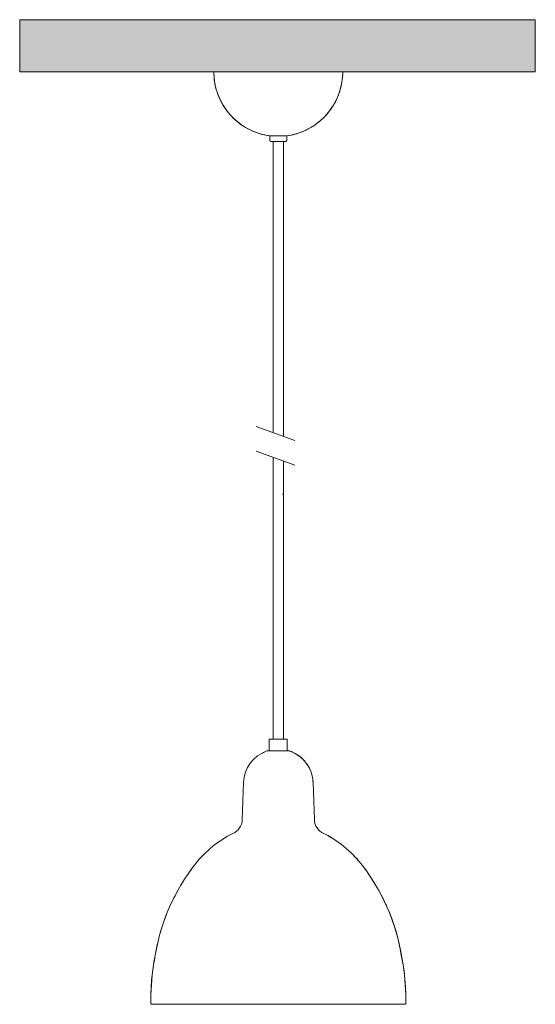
# Model space of a CAD drawing. Header units: millimetres. Extents: x 6329 to 8193, y 1104 to 6778.
# Tile 2 of 4: x 7793 to 8193, y 1277 to 2041. Entities that reach past the tile are written whole.
import ezdxf

# ---------------------------------------------------------------- set-up
doc = ezdxf.new("R2010")
doc.units = ezdxf.units.MM
doc.layers.add('A-CLNG', color=7, linetype='Continuous', lineweight=9)
doc.layers.add('E-LITE-EQPM', color=7, linetype='Continuous', lineweight=20)

# ---------------------------------------------------------------- blocks, each defined once
blk = doc.blocks.new('64258 - 64255 VENICE White Ceramics pendant lamp-464681-Frontal_PDF')
at = {"layer": 'E-LITE-EQPM'}
blk.add_line((6639.88, 1404.12), (6640.05, 1404.01), dxfattribs=at)
at = {"layer": 'E-LITE-EQPM', "flags": 128}
for points in [[(6589.04, 1950.41), (6587.06, 1950.71), (6585.09, 1951.1), (6583.14, 1951.56), (6581.21, 1952.1), (6579.31, 1952.72), (6577.43, 1953.41), (6575.58, 1954.17), (6573.76, 1955.01), (6571.97, 1955.93), (6570.23, 1956.91), (6568.52, 1957.96), (6566.86, 1959.08), (6565.24, 1960.26), (6563.67, 1961.51), (6562.16, 1962.82), (6560.69, 1964.19), (6559.29, 1965.62), (6557.94, 1967.1), (6556.65, 1968.64), (6555.43, 1970.22), (6554.26, 1971.86), (6553.17, 1973.53), (6552.14, 1975.25), (6551.18, 1977.01), (6550.3, 1978.81), (6549.48, 1980.64), (6548.74, 1982.5), (6548.08, 1984.4), (6547.49, 1986.31), (6546.98, 1988.25), (6546.54, 1990.2), (6546.19, 1992.18), (6545.91, 1994.16), (6545.72, 1996.16), (6545.6, 1998.16), (6545.56, 2000)], [(6645.56, 2000), (6645.52, 1998), (6645.4, 1996), (6645.2, 1994), (6644.91, 1992.02), (6644.55, 1990.05), (6644.11, 1988.09), (6643.59, 1986.16), (6643, 1984.24), (6642.33, 1982.36), (6641.58, 1980.5), (6640.76, 1978.67), (6639.87, 1976.87), (6638.91, 1975.12), (6637.87, 1973.4), (6636.77, 1971.72), (6635.61, 1970.09), (6634.38, 1968.51), (6633.08, 1966.98), (6631.73, 1965.5), (6630.32, 1964.08), (6628.85, 1962.72), (6627.33, 1961.41), (6625.76, 1960.17), (6624.14, 1958.99), (6622.47, 1957.87), (6620.76, 1956.83), (6619.02, 1955.85), (6617.23, 1954.94), (6615.41, 1954.11), (6613.55, 1953.35), (6611.67, 1952.66), (6609.76, 1952.05), (6607.83, 1951.52), (6605.88, 1951.06), (6603.91, 1950.69), (6602.09, 1950.41)], [(6589.16, 1946.53), (6589.14, 1946.57), (6589.13, 1946.61), (6589.11, 1946.64), (6589.1, 1946.68), (6589.08, 1946.72), (6589.07, 1946.76), (6589.06, 1946.8), (6589.06, 1946.84), (6589.05, 1946.88), (6589.05, 1946.92), (6589.04, 1946.96)], [(6589.73, 1946.05), (6589.69, 1946.07), (6589.66, 1946.08), (6589.62, 1946.1), (6589.58, 1946.12), (6589.55, 1946.14), (6589.51, 1946.16), (6589.48, 1946.18), (6589.45, 1946.2), (6589.42, 1946.23), (6589.38, 1946.25)], [(6601.75, 1946.26), (6601.72, 1946.23), (6601.69, 1946.21), (6601.66, 1946.18), (6601.62, 1946.16), (6601.59, 1946.14), (6601.55, 1946.12), (6601.52, 1946.1), (6601.48, 1946.09), (6601.44, 1946.07), (6601.41, 1946.06)], [(6602.08, 1946.97), (6602.08, 1946.93), (6602.08, 1946.89), (6602.07, 1946.85), (6602.07, 1946.81), (6602.06, 1946.77), (6602.05, 1946.73), (6602.03, 1946.69), (6602.02, 1946.65), (6602.01, 1946.62), (6601.99, 1946.58), (6601.97, 1946.54)], [(6604.36, 1473.35), (6604.4, 1473.35), (6604.44, 1473.34), (6604.48, 1473.34), (6604.52, 1473.33), (6604.56, 1473.33), (6604.6, 1473.32), (6604.64, 1473.31), (6604.68, 1473.3), (6604.71, 1473.29)], [(6604.71, 1473.29), (6605.72, 1472.9), (6606.71, 1472.47), (6607.68, 1472.01), (6608.64, 1471.5), (6609.57, 1470.96), (6610.48, 1470.38), (6611.37, 1469.76), (6612.23, 1469.11), (6613.07, 1468.43), (6613.88, 1467.71), (6614.66, 1466.96), (6615.4, 1466.18), (6616.12, 1465.37), (6616.8, 1464.53), (6617.45, 1463.67), (6618.06, 1462.78), (6618.64, 1461.87), (6618.7, 1461.76)], [(6619.18, 1460.93), (6619.69, 1459.98), (6620.15, 1459), (6620.58, 1458.01), (6620.96, 1457), (6621.31, 1455.98), (6621.36, 1455.8)], [(6621.61, 1454.94), (6621.87, 1453.89), (6622.09, 1452.83), (6622.27, 1451.77), (6622.4, 1450.7), (6622.49, 1449.62), (6622.53, 1448.82)], [(6630.83, 1409.39), (6633.92, 1407.75), (6636.93, 1406)], [(6652.83, 1393.59), (6653.36, 1393.07), (6655.78, 1390.55), (6658.09, 1387.93), (6659.64, 1386.05)], [(6659.64, 1386.05), (6663.4, 1381.11), (6666.94, 1376.01), (6670.29, 1370.78), (6673.42, 1365.42), (6676.33, 1359.94), (6679.03, 1354.35), (6679.4, 1353.49)], [(6680.41, 1351.15), (6681.49, 1348.65), (6683.73, 1342.86), (6685.74, 1336.99), (6687.5, 1331.04), (6689.03, 1325.02), (6690.32, 1318.95), (6691.02, 1315.01)], [(6691.02, 1315.01), (6692.18, 1308.91), (6693.11, 1302.77), (6693.78, 1296.6), (6694.21, 1290.41), (6694.39, 1284.24)], [(6693.94, 1276.97), (6693.91, 1276.96), (6693.87, 1276.94), (6693.83, 1276.93), (6693.79, 1276.92), (6693.75, 1276.91), (6693.71, 1276.9), (6693.67, 1276.9), (6693.64, 1276.89), (6693.6, 1276.89)]]:
    blk.add_lwpolyline(points, dxfattribs=at)
at = {"layer": 'E-LITE-EQPM'}
for points in [[(6583.38, 1471.78), (6583.29, 1471.73), (6583.19, 1471.69), (6583.1, 1471.64)], [(6584.74, 1472.39), (6584.28, 1472.21), (6583.83, 1472), (6583.38, 1471.78)], [(6528.61, 1382.21), (6527.39, 1380.56), (6526.2, 1378.89), (6525.05, 1377.2)], [(6515.86, 1361.89), (6515.32, 1360.87), (6514.79, 1359.83), (6514.27, 1358.79)], [(6508.72, 1346.24), (6508.28, 1345.1), (6507.85, 1343.96), (6507.43, 1342.81)], [(6502.34, 1325.86), (6501.49, 1322.28), (6500.76, 1318.66), (6500.16, 1315.01)], [(6500.16, 1315.01), (6499.08, 1309.93), (6497.44, 1299.73), (6496.83, 1289.42), (6496.79, 1284.24)]]:
    blk.add_open_spline(points, degree=3, dxfattribs=at)
for points, knots in [([(6521.73, 1372.12), (6521.27, 1371.39), (6520.38, 1369.94), (6519.52, 1368.48), (6519.09, 1367.75)], [-0.78281961, -0.78281961, -0.78281961, -0.78281961, -0.75, -0.71779367, -0.71779367, -0.71779367, -0.71779367]), ([(6505.32, 1336.61), (6505.06, 1335.78), (6504.54, 1334.07), (6504.04, 1332.36), (6503.8, 1331.48)], [-0.28329929, -0.28329929, -0.28329929, -0.28329929, -0.25, -0.21503813, -0.21503813, -0.21503813, -0.21503813])]:
    blk.add_open_spline(points, degree=3, knots=knots, dxfattribs=at)

msp = doc.modelspace()

# ---------------------------------------------------------------- hatches: boundary and pattern name
at = {"layer": 'A-CLNG', "true_color": 0xe8e8e8}
msp.add_hatch(color=254, dxfattribs=at).paths.add_polyline_path([(7992.95, 2000), (8192.57, 2000), (8192.57, 2040.5), (7792.57, 2040.5), (7792.57, 2000), (7985.49, 2000)], flags=0)

# ---------------------------------------------------------------- linework, layer by layer
at = {"layer": 'A-CLNG'}
for p, q in [((7792.57, 2040.5), (8192.57, 2040.5)), ((7792.57, 2000), (7792.57, 2040.5)), ((8192.57, 2040.5), (8192.57, 2000)), ((7943.18, 2000), (7792.57, 2000)), ((8192.57, 2000), (8043.19, 2000))]:
    msp.add_line(p, q, dxfattribs=at)
at = {"layer": 'E-LITE-EQPM'}
for p, q in [((8043.19, 2000), (7943.18, 2000)), ((7999.71, 1950.41), (7986.66, 1950.41)), ((7986.66, 1950.41), (7986.66, 1947)), ((7999.71, 1947), (7999.71, 1950.41)), ((7987.66, 1946), (7998.71, 1946)), ((7989.16, 1946), (7989.16, 1720.3)), ((7997.21, 1717.36), (7997.21, 1946)), ((8006.06, 1714.14), (7976.06, 1725.06)), ((7976.06, 1705.98), (8006.06, 1695.06)), ((7989.16, 1701.22), (7989.16, 1482.5)), ((7997.21, 1482.5), (7997.21, 1698.28)), ((7996.51, 1672.59), (7997.33, 1672.59)), ((8000.18, 1482.5), (7986.18, 1482.5)), ((7986.18, 1482.5), (7986.18, 1473.35)), ((8000.18, 1473.35), (8000.18, 1482.5)), ((7986.18, 1473.35), (7984.39, 1473.35)), ((7986.18, 1473.35), (7993.18, 1473.35)), ((7993.18, 1473.35), (8000.18, 1473.35)), ((8001.98, 1473.35), (8000.18, 1473.35)), ((7966.21, 1449.01), (7965.22, 1420)), ((8021.15, 1420), (8020.15, 1449.01)), ((7894.36, 1284.24), (7894.2, 1277.91)), ((8092.16, 1277.91), (8092.01, 1284.24)), ((7895.2, 1276.89), (7993.86, 1276.89)), ((7993.86, 1276.89), (8091.16, 1276.89))]:
    msp.add_line(p, q, dxfattribs=at)
for centre, radius, start, end in [((7993.2, 2000), 50.02, 180.00146, 262.48979), ((7993.17, 2000), 50.02, 277.51021, 359.99854), ((7987.66, 1947), 1, 180, 270), ((7998.71, 1947), 1, 270, 0), ((7992.81, 1448.1), 26.62, 108.45218, 178.03615), ((7993.55, 1448.1), 26.62, 1.96385, 71.54782), ((7953.26, 1420.41), 11.97, 292.90922, 358.03615), ((8033.11, 1420.41), 11.97, 181.96385, 247.09078), ((7995.66, 1333.32), 84.92, 116.3899, 141.6101), ((7990.7, 1333.32), 84.92, 38.3899, 63.6101), ((8050.14, 1290.15), 154.43, 141.6101, 170.73844), ((7936.22, 1290.15), 154.43, 9.26156, 38.3899), ((8077.6, 1279.74), 183.29, 168.90597, 178.59145), ((7908.77, 1279.74), 183.29, 1.40855, 11.09403), ((7895.2, 1277.89), 1, 178.59145, 270), ((8091.16, 1277.89), 1, 270, 1.40855)]:
    msp.add_arc(centre, radius, start, end, dxfattribs=at)

# ---------------------------------------------------------------- block references
msp.add_blockref('64258 - 64255 VENICE White Ceramics pendant lamp-464681-Frontal_PDF', (1397.62, 0), dxfattribs=at)

doc.saveas('drawing.dxf')
